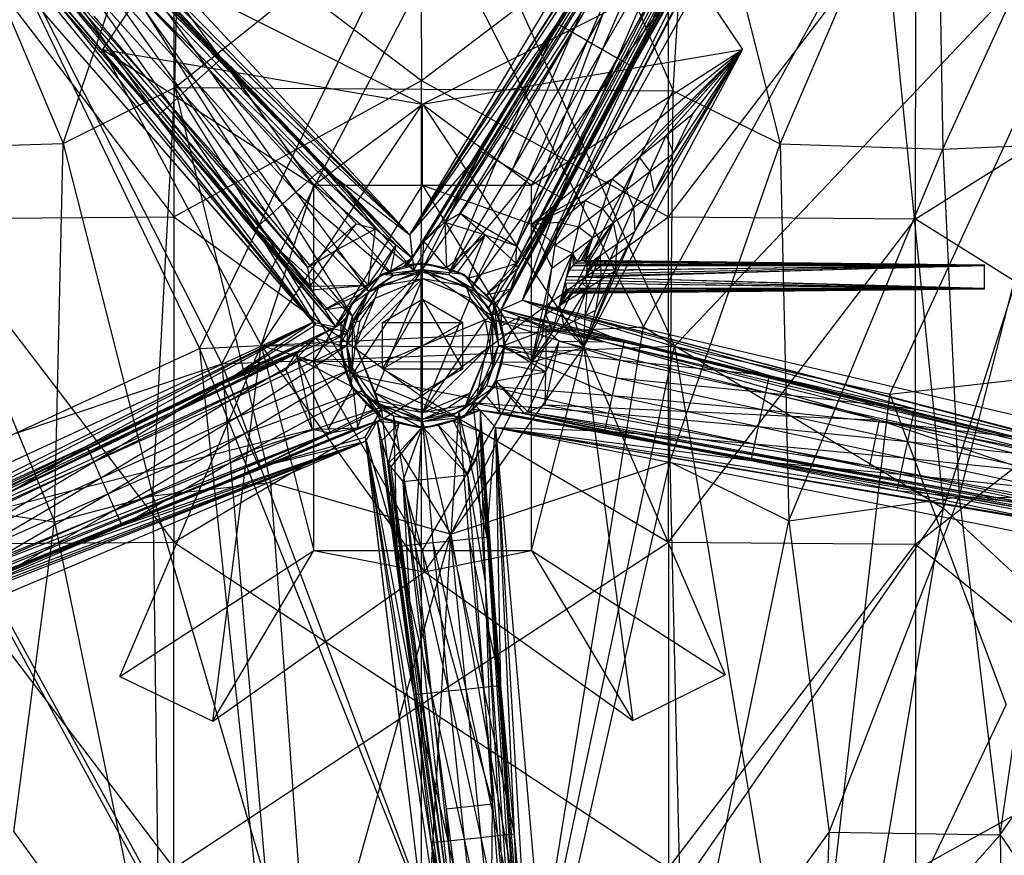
# Model space of a CAD drawing. Header units: inches. Extents: x -13.8 to 13.8, y -14.8 to 12.9.
# Tile 3 of 8: x -4.5 to 7.2, y -6.8 to 3.1. Entities that reach past the tile are written whole.
import ezdxf

# ---------------------------------------------------------------- set-up
doc = ezdxf.new("R2010")
doc.units = ezdxf.units.IN
doc.layers.get('0').update_dxf_attribs({"true_color": 0xc2ced6})

msp = doc.modelspace()

# ---------------------------------------------------------------- linework, layer by layer
at = {"color": 18, "true_color": 0x000000}
for p, q in [((0.122, 0.576), (6.742, 10.943)), ((0.15, 0.303), (6.742, 10.943)), ((0.122, 0.576), (6.275, 10.814)), ((1.216, -0.312), (7.16, 10.701)), ((1.326, -0.066), (7.067, 10.788)), ((1.387, 0.237), (7.067, 10.788)), ((1.403, 0.175), (7.067, 10.788)), ((1.465, -0.203), (7.16, 10.701)), ((1.465, -0.203), (7.28, 10.232)), ((-8.604, 9.294), (-0.611, 1.073)), ((-8.604, 9.294), (-0.285, 0.649)), ((-8.543, 9.336), (-0.611, 1.073)), ((-8.543, 9.336), (0.15, 0.303)), ((-8.492, 9.357), (0.15, 0.303)), ((-8.009, 9.326), (0.122, 0.576)), ((1.216, -0.312), (6.105, 8.849)), ((1.326, -0.066), (6.105, 8.849)), ((2.334, 1.807), (6.105, 8.849)), ((-8.873, 8.55), (-1.032, -0.462)), ((-8.873, 8.55), (-1.003, -0.497)), ((1.387, 0.237), (5.143, 7.361)), ((0.122, 0.576), (3.695, 6.15)), ((0.505, 0.731), (3.694, 5.825)), ((0.541, 0.728), (3.694, 5.825)), ((0.15, 0.303), (3.482, 5.657)), ((0.289, 0.496), (3.541, 5.715)), ((0.289, 0.496), (3.482, 5.657)), ((0.505, 0.731), (3.541, 5.715)), ((1.465, -0.203), (4.521, 5.672)), ((-4.523, 5.294), (0.122, 0.576)), ((-4.171, 4.83), (0.122, 0.576)), ((-4.171, 4.83), (0.15, 0.303)), ((-5.233, 4.657), (-1.003, -0.497)), ((0.122, 0.576), (2.787, 4.623)), ((1.879, 3.097), (2.787, 4.623)), ((2.059, 2.993), (2.787, 4.623)), ((-4.922, 4.552), (-1.601, 0.499)), ((-4.922, 4.552), (-1.095, 0.188)), ((-4.922, 4.552), (-1.065, -0.033)), ((-4.922, 4.552), (-1.049, -0.08)), ((2.059, 2.993), (2.959, 4.524)), ((2.238, 2.889), (2.959, 4.524)), ((2.238, 2.889), (3.132, 4.424)), ((2.418, 2.785), (3.132, 4.424)), ((2.418, 2.785), (3.304, 4.324)), ((2.597, 2.681), (3.304, 4.324)), ((2.597, 2.681), (3.476, 4.224)), ((2.777, 2.577), (3.476, 4.224)), ((-4.778, 4.222), (-1.601, 0.499)), ((-4.778, 4.222), (-1.032, -0.462)), ((-4.778, 4.222), (-0.765, -0.52)), ((0.541, 0.728), (2.785, 4.184)), ((0.721, 0.836), (2.785, 4.184)), ((1.393, 0.447), (2.785, 4.184)), ((1.465, -0.203), (3.649, 4.125)), ((2.777, 2.577), (3.649, 4.125)), ((-3.32, 3.988), (-2.271, 2.542)), ((-3.32, 3.988), (-2.117, 2.681)), ((-3.32, 3.988), (0.122, 0.576)), ((1.387, 0.237), (3.268, 3.904)), ((1.393, 0.447), (3.268, 3.904)), ((-3.468, 3.854), (-2.426, 2.403)), ((-3.468, 3.854), (-2.271, 2.542)), ((-3.616, 3.721), (-2.58, 2.265)), ((-3.616, 3.721), (-2.426, 2.403)), ((-3.535, 2.784), (-2.901, 3.733)), ((-2.901, 3.733), (-1.023, 1.17)), ((-2.901, 3.733), (0.275, 2.134)), ((0.275, 2.134), (3.45, 3.733)), ((1.571, 1.17), (3.45, 3.733)), ((3.45, 3.733), (4.085, 2.784)), ((-3.764, 3.588), (-2.734, 2.126)), ((-3.764, 3.588), (-2.58, 2.265)), ((-3.228, 3.557), (-1.095, 0.188)), ((-3.228, 3.557), (-0.518, 0.707)), ((-3.228, 3.557), (-0.285, 0.649)), ((-3.913, 3.455), (-2.888, 1.987)), ((-3.913, 3.455), (-2.734, 2.126)), ((-4.061, 3.322), (-2.888, 1.987)), ((-4.061, 3.322), (-1.003, -0.497)), ((-3.643, 3.184), (-1.095, 0.188)), ((0.122, 0.576), (1.879, 3.097)), ((0.971, 1.57), (1.879, 3.097)), ((1.158, 1.462), (1.879, 3.097)), ((1.879, 3.097), (2.059, 2.993)), ((1.158, 1.462), (2.059, 2.993)), ((1.345, 1.354), (2.059, 2.993)), ((2.059, 2.993), (2.238, 2.889)), ((1.345, 1.354), (2.238, 2.889)), ((1.531, 1.246), (2.238, 2.889)), ((2.238, 2.889), (2.418, 2.785)), ((-3.535, 2.784), (-1.649, -0.743)), ((-3.535, 2.784), (-1.023, 1.17)), ((-3.535, 2.784), (0.275, 2.134)), ((0.275, 2.134), (4.085, 2.784)), ((1.531, 1.246), (2.418, 2.785)), ((1.571, 0.702), (4.085, 2.784)), ((1.571, 1.17), (4.085, 2.784)), ((1.718, 1.137), (2.418, 2.785)), ((2.196, -0.762), (4.085, 2.784)), ((2.418, 2.785), (2.597, 2.681)), ((2.533, 1.243), (4.085, 2.784)), ((2.801, 0.616), (4.085, 2.784)), ((2.853, 1.502), (4.085, 2.784)), ((3.032, 1.083), (4.085, 2.784)), ((3.174, 1.76), (4.085, 2.784)), ((3.263, 1.551), (4.085, 2.784)), ((3.494, 2.019), (4.085, 2.784)), ((-2.271, 2.542), (-2.117, 2.681)), ((-2.117, 2.681), (-1.075, 1.229)), ((-2.117, 2.681), (-0.914, 1.374)), ((-2.117, 2.681), (0.122, 0.576)), ((1.718, 1.137), (2.597, 2.681)), ((1.905, 1.029), (2.597, 2.681)), ((2.597, 2.681), (2.777, 2.577)), ((-2.426, 2.403), (-2.271, 2.542)), ((-2.271, 2.542), (-1.235, 1.085)), ((-2.271, 2.542), (-1.075, 1.229)), ((1.465, -0.203), (2.777, 2.577)), ((1.905, 1.029), (2.777, 2.577)), ((-2.58, 2.265), (-2.426, 2.403)), ((-2.426, 2.403), (-1.395, 0.941)), ((-2.426, 2.403), (-1.235, 1.085)), ((-2.734, 2.126), (-2.58, 2.265)), ((-2.58, 2.265), (-1.556, 0.797)), ((-2.58, 2.265), (-1.395, 0.941)), ((-2.888, 1.987), (-2.734, 2.126)), ((-2.734, 2.126), (-1.716, 0.652)), ((-2.734, 2.126), (-1.556, 0.797)), ((-1.649, -0.743), (0.275, 2.134)), ((-1.023, 1.17), (0.275, 2.134)), ((0.274, 1.17), (0.275, 2.134)), ((0.275, 2.134), (1.571, 1.17)), ((0.275, 2.134), (2.196, -0.762)), ((3.174, 1.76), (3.494, 2.019)), ((3.263, 1.551), (3.494, 2.019)), ((-2.888, 1.987), (-1.716, 0.652)), ((-2.888, 1.987), (-1.003, -0.497)), ((1.216, -0.312), (2.334, 1.807)), ((1.326, -0.066), (2.334, 1.807)), ((2.853, 1.502), (3.174, 1.76)), ((2.981, 1.331), (3.174, 1.76)), ((3.174, 1.76), (3.263, 1.551)), ((0.122, 0.576), (0.971, 1.57)), ((0.17, 0.157), (0.971, 1.57)), ((0.275, 0.163), (0.971, 1.57)), ((0.971, 1.57), (1.158, 1.462)), ((2.981, 1.331), (3.263, 1.551)), ((3.032, 1.083), (3.263, 1.551)), ((0.275, 0.163), (1.158, 1.462)), ((0.587, 0.106), (1.158, 1.462)), ((1.158, 1.462), (1.345, 1.354)), ((2.533, 1.243), (2.853, 1.502)), ((2.699, 1.112), (2.853, 1.502)), ((2.853, 1.502), (2.981, 1.331)), ((-1.075, 1.229), (-0.914, 1.374)), ((-0.914, 1.374), (0.122, 0.576)), ((-0.914, 1.374), (0.17, 0.157)), ((0.587, 0.106), (1.345, 1.354)), ((1.345, 1.354), (1.531, 1.246)), ((2.699, 1.112), (2.981, 1.331)), ((2.788, 0.902), (2.981, 1.331)), ((2.981, 1.331), (3.032, 1.083)), ((-1.235, 1.085), (-1.075, 1.229)), ((-1.075, 1.229), (-0.071, 0.094)), ((-1.075, 1.229), (0.17, 0.157)), ((0.587, 0.106), (1.531, 1.246)), ((0.861, -0.054), (1.531, 1.246)), ((1.531, 1.246), (1.718, 1.137)), ((1.571, 0.702), (2.533, 1.243)), ((2.212, 0.985), (2.533, 1.243)), ((2.417, 0.892), (2.533, 1.243)), ((2.533, 1.243), (2.699, 1.112)), ((-1.649, -0.743), (-1.023, 1.17)), ((-1.395, 0.941), (-1.235, 1.085)), ((-1.235, 1.085), (-0.365, -0.103)), ((-1.235, 1.085), (-0.071, 0.094)), ((-1.023, -0.93), (-1.023, 1.17)), ((-1.023, -0.93), (0.274, 1.17)), ((-1.023, 1.17), (0.274, 1.17)), ((-0.611, 1.073), (-0.285, 0.649)), ((-0.611, 1.073), (-0.041, 0.453)), ((-0.611, 1.073), (0.15, 0.303)), ((0.274, 1.17), (1.571, -0.941)), ((0.274, 1.17), (1.571, 0.702)), ((0.274, 1.17), (1.571, 1.17)), ((0.861, -0.054), (1.718, 1.137)), ((1.063, -0.299), (1.718, 1.137)), ((1.571, 0.702), (1.571, 1.17)), ((1.718, 1.137), (1.905, 1.029)), ((2.417, 0.892), (2.699, 1.112)), ((2.545, 0.721), (2.699, 1.112)), ((2.699, 1.112), (2.788, 0.902)), ((2.788, 0.902), (3.032, 1.083)), ((2.801, 0.616), (3.032, 1.083)), ((-1.556, 0.797), (-1.395, 0.941)), ((-1.395, 0.941), (-0.561, -0.397)), ((-1.395, 0.941), (-0.365, -0.103)), ((1.063, -0.299), (1.905, 1.029)), ((1.097, -0.365), (1.905, 1.029)), ((1.465, -0.203), (1.905, 1.029)), ((1.571, 0.702), (2.212, 0.985)), ((1.892, 0.726), (2.212, 0.985)), ((2.135, 0.672), (2.212, 0.985)), ((2.212, 0.985), (2.417, 0.892)), ((0.541, 0.728), (0.721, 0.836)), ((0.721, 0.836), (1.018, 0.575)), ((0.721, 0.836), (1.393, 0.447)), ((2.135, 0.672), (2.417, 0.892)), ((2.302, 0.541), (2.417, 0.892)), ((2.417, 0.892), (2.545, 0.721)), ((2.545, 0.721), (2.788, 0.902)), ((2.596, 0.473), (2.788, 0.902)), ((2.788, 0.902), (2.801, 0.616)), ((-1.716, 0.652), (-1.556, 0.797)), ((-1.556, 0.797), (-0.561, -0.397)), ((-1.095, 0.188), (-0.518, 0.707)), ((-0.757, 0.393), (-0.518, 0.707)), ((-0.518, 0.707), (-0.285, 0.649)), ((0.289, 0.496), (0.505, 0.731)), ((0.289, 0.496), (0.541, 0.728)), ((0.505, 0.731), (0.541, 0.728)), ((0.541, 0.728), (0.56, 0.184)), ((0.541, 0.728), (1.018, 0.575)), ((1.571, 0.702), (1.892, 0.726)), ((1.853, 0.452), (1.892, 0.726)), ((1.892, 0.726), (2.135, 0.672)), ((2.21, 0.264), (2.545, 0.721)), ((2.236, 0.22), (2.545, 0.721)), ((2.302, 0.541), (2.545, 0.721)), ((2.391, 0.331), (2.545, 0.721)), ((2.545, 0.721), (2.596, 0.473)), ((-1.716, 0.652), (-1.003, -0.497)), ((-1.716, 0.652), (-0.616, -0.579)), ((-1.716, 0.652), (-0.561, -0.397)), ((-0.757, 0.393), (-0.285, 0.649)), ((-0.373, -0.022), (-0.285, 0.649)), ((-0.285, 0.649), (-0.041, 0.453)), ((1.571, -0.941), (1.571, 0.702)), ((1.571, 0.702), (1.815, 0.179)), ((1.571, 0.702), (1.853, 0.452)), ((1.853, 0.452), (2.135, 0.672)), ((2.058, 0.36), (2.135, 0.672)), ((2.135, 0.672), (2.302, 0.541)), ((2.196, -0.762), (2.801, 0.616)), ((2.569, 0.148), (2.801, 0.616)), ((2.596, 0.473), (2.801, 0.616)), ((-1.601, 0.499), (-1.049, -0.08)), ((-1.601, 0.499), (-0.893, -0.313)), ((-1.601, 0.499), (-0.765, -0.52)), ((0.101, 0.224), (0.289, 0.496)), ((0.122, 0.576), (0.15, 0.303)), ((0.122, 0.576), (0.17, 0.157)), ((0.15, 0.303), (0.289, 0.496)), ((0.275, 0.227), (0.289, 0.496)), ((0.289, 0.496), (0.56, 0.184)), ((0.56, 0.184), (1.018, 0.575)), ((0.694, 0.131), (1.018, 0.575)), ((0.82, 0.059), (1.018, 0.575)), ((1.018, 0.575), (1.387, 0.237)), ((1.018, 0.575), (1.393, 0.447)), ((2.058, 0.36), (2.302, 0.541)), ((2.117, 0.255), (2.302, 0.541)), ((2.167, 0.274), (2.302, 0.541)), ((2.19, 0.273), (2.302, 0.541)), ((2.21, 0.264), (2.302, 0.541)), ((2.391, 0.331), (2.596, 0.473)), ((2.403, 0.045), (2.596, 0.473)), ((2.569, 0.148), (2.596, 0.473)), ((-1.095, 0.188), (-0.757, 0.393)), ((-1.065, -0.033), (-0.757, 0.393)), ((-0.757, 0.393), (-0.373, -0.022)), ((-0.373, -0.022), (-0.041, 0.453)), ((-0.247, 0.074), (-0.041, 0.453)), ((-0.106, 0.149), (-0.041, 0.453)), ((-0.041, 0.453), (0.15, 0.303)), ((1.387, 0.237), (1.393, 0.447)), ((1.738, -0.369), (2.058, 0.36)), ((1.815, 0.179), (1.853, 0.452)), ((1.815, 0.179), (2.058, 0.36)), ((1.853, 0.452), (2.058, 0.36)), ((1.904, -0.265), (2.058, 0.36)), ((1.992, 0.082), (2.058, 0.36)), ((2.024, 0.155), (2.058, 0.36)), ((2.058, 0.36), (2.066, 0.213)), ((2.058, 0.36), (2.091, 0.237)), ((2.058, 0.36), (2.117, 0.255)), ((-0.217, 0.11), (0.275, 0.242)), ((-0.106, 0.149), (0.15, 0.303)), ((0.045, 0.199), (0.15, 0.303)), ((0.045, 0.199), (0.275, 0.242)), ((0.101, 0.224), (0.15, 0.303)), ((0.101, 0.224), (0.275, 0.242)), ((0.275, 0.164), (0.275, 0.242)), ((0.275, 0.227), (0.275, 0.242)), ((0.275, 0.242), (0.275, 0.242)), ((0.275, 0.242), (0.56, 0.184)), ((0.275, 0.242), (0.767, 0.11)), ((0.82, 0.059), (1.387, 0.237)), ((1.031, -0.137), (1.387, 0.237)), ((1.387, 0.237), (1.403, 0.175)), ((2.066, 0.213), (2.091, 0.237)), ((2.091, 0.237), (2.117, 0.255)), ((2.091, 0.237), (6.968, 0.213)), ((2.117, 0.255), (2.167, 0.274)), ((2.117, 0.255), (6.968, 0.213)), ((2.167, 0.274), (2.19, 0.273)), ((2.167, 0.274), (6.968, 0.213)), ((2.167, 0.274), (6.968, 0.22)), ((2.19, 0.273), (2.21, 0.264)), ((2.19, 0.273), (6.968, 0.22)), ((2.21, 0.264), (2.236, 0.22)), ((2.21, 0.264), (6.968, 0.22)), ((2.211, 0.072), (2.391, 0.331)), ((2.225, 0.112), (2.391, 0.331)), ((2.235, 0.151), (2.391, 0.331)), ((2.236, 0.22), (2.391, 0.331)), ((2.237, -0.059), (2.391, 0.331)), ((2.391, 0.331), (2.403, 0.045)), ((-1.095, 0.188), (-1.065, -0.033)), ((-0.631, -0.742), (0.275, 0.164)), ((-0.562, -1.089), (0.275, 0.164)), ((-0.366, -0.102), (0.275, 0.164)), ((-0.247, 0.074), (-0.106, 0.149)), ((-0.242, -0.032), (0.275, 0.136)), ((-0.217, 0.11), (0.045, 0.199)), ((-0.217, 0.11), (0.275, 0.164)), ((-0.217, 0.11), (-0.106, 0.149)), ((-0.106, 0.149), (0.045, 0.199)), ((-0.072, 0.095), (0.275, 0.164)), ((-0.071, 0.094), (0.17, 0.157)), ((-0.071, 0.094), (0.275, 0.136)), ((0.045, 0.199), (0.101, 0.224)), ((0.101, 0.224), (0.275, 0.227)), ((0.17, 0.157), (0.275, 0.163)), ((0.17, 0.157), (0.275, 0.136)), ((0.275, 0.227), (0.56, 0.184)), ((0.275, 0.164), (0.767, 0.11)), ((0.275, 0.164), (0.915, -0.102)), ((0.275, 0.164), (1.111, -0.395)), ((0.275, 0.136), (0.275, 0.163)), ((0.275, 0.163), (0.587, 0.106)), ((0.275, 0.057), (0.275, 0.136)), ((0.275, 0.136), (0.587, 0.106)), ((0.275, 0.136), (0.791, -0.032)), ((0.56, 0.184), (0.694, 0.131)), ((0.56, 0.184), (0.767, 0.11)), ((0.694, 0.131), (0.767, 0.11)), ((0.694, 0.131), (0.82, 0.059)), ((1.031, -0.137), (1.403, 0.175)), ((1.326, -0.066), (1.403, 0.175)), ((1.571, -0.941), (1.815, 0.179)), ((1.738, -0.369), (1.815, 0.179)), ((1.992, 0.082), (6.968, 0.213)), ((1.992, 0.082), (2.024, 0.155)), ((2.024, 0.155), (2.066, 0.213)), ((2.024, 0.155), (6.968, 0.213)), ((2.066, 0.213), (6.968, 0.213)), ((2.196, -0.762), (2.569, 0.148)), ((2.211, 0.072), (6.968, 0.22)), ((2.225, 0.112), (6.968, 0.22)), ((2.225, 0.112), (2.235, 0.151)), ((2.235, 0.151), (2.236, 0.22)), ((2.235, 0.151), (6.968, 0.22)), ((2.236, 0.22), (6.968, 0.22)), ((2.338, -0.32), (2.569, 0.148)), ((2.403, 0.045), (2.569, 0.148)), ((6.968, -0.058), (6.968, 0.22)), ((6.968, 0.213), (6.968, 0.22)), ((6.968, -0.065), (6.968, 0.213)), ((6.968, -0.058), (6.968, 0.213)), ((-0.578, -0.25), (-0.217, 0.11)), ((-0.525, -0.742), (0.275, 0.057)), ((-0.373, -0.022), (-0.217, 0.11)), ((-0.373, -0.022), (-0.247, 0.074)), ((-0.366, -0.102), (-0.217, 0.11)), ((-0.366, -0.102), (-0.072, 0.095)), ((-0.365, -0.103), (-0.071, 0.094)), ((-0.291, -1.307), (0.275, 0.057)), ((-0.291, -0.177), (0.275, 0.057)), ((-0.247, 0.074), (-0.217, 0.11)), ((-0.242, -0.032), (-0.071, 0.094)), ((-0.242, -0.032), (0.275, 0.057)), ((-0.217, 0.11), (-0.217, 0.11)), ((-0.217, 0.11), (-0.072, 0.095)), ((0.275, -1.541), (0.275, 0.057)), ((0.275, 0.057), (0.791, -0.032)), ((0.275, 0.057), (0.84, -0.177)), ((0.587, 0.106), (0.791, -0.032)), ((0.587, 0.106), (0.861, -0.054)), ((0.767, 0.11), (0.767, 0.11)), ((0.767, 0.11), (0.82, 0.059)), ((0.767, 0.11), (0.915, -0.102)), ((0.767, 0.11), (1.031, -0.137)), ((0.767, 0.11), (1.127, -0.25)), ((0.82, 0.059), (1.031, -0.137)), ((1.904, -0.265), (1.992, 0.082)), ((1.904, -0.265), (1.982, 0.042)), ((1.904, -0.265), (1.978, 0.003)), ((1.978, 0.003), (1.982, 0.042)), ((1.978, 0.003), (1.984, -0.065)), ((1.978, 0.003), (6.968, -0.065)), ((1.982, 0.042), (1.992, 0.082)), ((1.982, 0.042), (6.968, -0.065)), ((1.992, 0.082), (6.968, -0.065)), ((2.133, -0.058), (2.175, 0)), ((2.175, 0), (2.211, 0.072)), ((2.175, 0), (2.237, -0.059)), ((2.175, 0), (6.968, -0.058)), ((2.21, -0.384), (2.403, 0.045)), ((2.211, 0.072), (2.225, 0.112)), ((2.211, 0.072), (2.237, -0.059)), ((2.211, 0.072), (6.968, -0.058)), ((2.237, -0.059), (2.403, 0.045)), ((2.338, -0.32), (2.403, 0.045)), ((-1.065, -0.033), (-0.373, -0.022)), ((-1.065, -0.033), (-1.049, -0.08)), ((-1.049, -0.08), (-0.373, -0.022)), ((-1.049, -0.08), (-0.893, -0.313)), ((-0.893, -0.313), (-0.373, -0.022)), ((-0.71, -0.742), (-0.366, -0.102)), ((-0.631, -0.742), (-0.366, -0.102)), ((-0.578, -0.25), (-0.373, -0.022)), ((-0.578, -0.25), (-0.366, -0.102)), ((-0.561, -0.471), (-0.242, -0.032)), ((-0.561, -0.397), (-0.365, -0.103)), ((-0.561, -0.471), (-0.365, -0.103)), ((-0.482, -0.137), (-0.373, -0.022)), ((-0.365, -0.103), (-0.242, -0.032)), ((-0.291, -0.177), (-0.242, -0.032)), ((0.791, -0.032), (0.84, -0.177)), ((0.791, -0.032), (0.861, -0.054)), ((0.791, -0.032), (1.063, -0.299)), ((0.791, -0.032), (1.11, -0.471)), ((0.861, -0.054), (1.063, -0.299)), ((0.915, -0.102), (1.111, -0.395)), ((0.915, -0.102), (1.127, -0.25)), ((1.031, -0.137), (1.326, -0.066)), ((1.113, -0.256), (1.326, -0.066)), ((1.176, -0.387), (1.326, -0.066)), ((1.216, -0.312), (1.326, -0.066)), ((1.904, -0.265), (2.237, -0.059)), ((1.904, -0.265), (1.984, -0.065)), ((1.904, -0.265), (1.995, -0.091)), ((1.904, -0.265), (2.088, -0.101)), ((1.904, -0.265), (2.009, -0.108)), ((1.955, -0.513), (2.237, -0.059)), ((1.984, -0.065), (1.995, -0.091)), ((1.984, -0.065), (6.968, -0.065)), ((1.995, -0.091), (6.968, -0.065)), ((1.995, -0.091), (2.009, -0.108)), ((2.009, -0.108), (6.968, -0.065)), ((2.009, -0.108), (2.045, -0.119)), ((2.045, -0.119), (6.968, -0.058)), ((2.045, -0.119), (6.968, -0.065)), ((2.045, -0.119), (2.088, -0.101)), ((2.082, -0.449), (2.237, -0.059)), ((2.088, -0.101), (2.133, -0.058)), ((2.088, -0.101), (6.968, -0.058)), ((2.088, -0.101), (2.237, -0.059)), ((2.133, -0.058), (2.237, -0.059)), ((2.133, -0.058), (6.968, -0.058)), ((2.21, -0.384), (2.237, -0.059)), ((6.968, -0.065), (6.968, -0.058)), ((-0.893, -0.313), (-0.482, -0.137)), ((-0.578, -0.25), (-0.482, -0.137)), ((-0.571, -0.269), (-0.482, -0.137)), ((-0.561, -0.471), (-0.291, -0.177)), ((-0.525, -0.742), (-0.291, -0.177)), ((-0.469, -0.448), (-0.291, -0.177)), ((-0.203, -1.018), (0.275, -0.191)), ((-0.203, -0.466), (0.275, -0.191)), ((0.275, -1.541), (0.84, -0.177)), ((0.275, -1.293), (0.275, -0.191)), ((0.275, -0.191), (0.275, -0.191)), ((0.275, -0.191), (0.752, -1.018)), ((0.275, -0.191), (0.752, -0.466)), ((0.84, -0.177), (1.018, -0.448)), ((0.84, -0.177), (1.11, -0.471)), ((1.031, -0.137), (1.113, -0.256)), ((1.031, -0.137), (1.127, -0.25)), ((1.097, -0.365), (1.465, -0.203)), ((1.216, -0.312), (1.465, -0.203)), ((1.465, -0.203), (2.674, -0.704)), ((1.465, -0.203), (4.405, -1.101)), ((1.465, -0.203), (6.137, -1.497)), ((1.465, -0.203), (7.869, -1.893)), ((1.465, -0.203), (13.099, -2.919)), ((1.465, -0.203), (13.365, -3.323)), ((1.904, -0.265), (2.045, -0.119)), ((-0.893, -0.313), (-0.571, -0.269)), ((-0.893, -0.313), (-0.765, -0.52)), ((-0.765, -0.52), (-0.571, -0.269)), ((-0.71, -0.742), (-0.578, -0.25)), ((-0.666, -0.511), (-0.578, -0.25)), ((-0.637, -0.414), (-0.578, -0.25)), ((-0.637, -0.414), (-0.571, -0.269)), ((-0.578, -0.25), (-0.578, -0.25)), ((-0.578, -0.25), (-0.571, -0.269)), ((1.063, -0.299), (1.097, -0.365)), ((1.063, -0.299), (1.11, -0.471)), ((1.111, -0.395), (1.127, -0.25)), ((1.113, -0.256), (1.127, -0.25)), ((1.113, -0.256), (1.176, -0.387)), ((1.127, -0.25), (1.127, -0.25)), ((1.127, -0.25), (1.176, -0.387)), ((1.127, -0.25), (1.18, -0.742)), ((1.127, -0.25), (1.215, -0.509)), ((1.127, -0.25), (1.259, -0.742)), ((1.176, -0.387), (1.216, -0.312)), ((1.215, -0.509), (1.216, -0.312)), ((1.216, -0.312), (1.438, -0.402)), ((1.216, -0.312), (1.847, -0.486)), ((1.216, -0.312), (7.334, -1.842)), ((1.216, -0.312), (13.365, -3.323)), ((1.738, -0.369), (1.904, -0.265)), ((1.827, -0.578), (1.904, -0.265)), ((1.904, -0.265), (1.955, -0.513)), ((2.196, -0.762), (2.338, -0.32)), ((2.21, -0.384), (2.338, -0.32)), ((-11.869, -5.487), (-1.032, -0.462)), ((-6.957, -3.419), (-1.032, -0.462)), ((-6.364, -3.208), (-1.032, -0.462)), ((-5.342, -2.68), (-1.032, -0.462)), ((-3.727, -1.94), (-1.032, -0.462)), ((-2.112, -1.2), (-1.032, -0.462)), ((-1.032, -0.462), (-1.003, -0.497)), ((-1.032, -0.462), (-0.765, -0.52)), ((-0.765, -0.52), (-0.637, -0.414)), ((-0.698, -0.488), (-0.637, -0.414)), ((-0.666, -0.511), (-0.637, -0.414)), ((-0.616, -0.579), (-0.561, -0.397)), ((-0.562, -1.089), (1.111, -0.395)), ((-0.561, -0.397), (-0.561, -0.471)), ((-0.561, -0.471), (-0.469, -0.448)), ((-0.525, -0.742), (-0.469, -0.448)), ((-0.203, -1.018), (-0.203, -0.466)), ((-0.203, -1.018), (0.752, -0.466)), ((-0.203, -0.466), (-0.203, -0.466)), ((-0.203, -0.466), (0.752, -0.466)), ((0.275, -1.541), (1.018, -0.448)), ((0.752, -1.018), (0.752, -0.466)), ((0.752, -0.466), (0.752, -0.466)), ((0.915, -1.382), (1.111, -0.395)), ((1.018, -0.448), (1.074, -0.742)), ((1.018, -0.448), (1.11, -0.471)), ((1.097, -0.365), (1.11, -0.471)), ((1.097, -0.365), (1.126, -0.435)), ((1.097, -0.365), (2.674, -0.704)), ((1.11, -0.471), (1.126, -0.435)), ((1.111, -0.395), (1.18, -0.742)), ((1.126, -0.435), (1.179, -0.742)), ((1.126, -0.435), (2.628, -0.915)), ((1.126, -0.435), (2.674, -0.704)), ((1.176, -0.387), (1.215, -0.509)), ((1.215, -0.509), (1.438, -0.402)), ((1.243, -0.742), (1.438, -0.402)), ((1.438, -0.402), (1.733, -0.518)), ((1.438, -0.402), (1.741, -0.553)), ((1.438, -0.402), (1.847, -0.486)), ((1.571, -0.941), (1.738, -0.369)), ((1.699, -0.642), (1.738, -0.369)), ((1.738, -0.369), (1.827, -0.578)), ((1.955, -0.513), (2.082, -0.449)), ((2.082, -0.449), (2.21, -0.384)), ((2.082, -0.449), (2.196, -0.762)), ((2.196, -0.762), (2.21, -0.384)), ((-6.522, -3.325), (-0.765, -0.52)), ((-6.364, -3.208), (-0.765, -0.52)), ((-2.112, -1.2), (-1.003, -0.497)), ((-2.112, -1.2), (-0.616, -0.579)), ((-2.024, -1.398), (-0.616, -0.579)), ((-1.003, -0.497), (-0.616, -0.579)), ((-1, -0.655), (-0.698, -0.488)), ((-1, -0.655), (-0.765, -0.52)), ((-0.765, -0.52), (-0.698, -0.488)), ((-0.71, -0.742), (-0.666, -0.511)), ((-0.698, -0.488), (-0.694, -0.742)), ((-0.698, -0.488), (-0.666, -0.511)), ((-0.694, -0.742), (-0.666, -0.511)), ((-0.63, -0.742), (-0.561, -0.471)), ((-0.63, -0.742), (-0.616, -0.579)), ((-0.616, -0.579), (-0.561, -0.471)), ((-0.561, -1.013), (-0.561, -0.471)), ((-0.561, -0.471), (-0.525, -0.742)), ((1.074, -0.742), (1.11, -0.471)), ((1.11, -1.013), (1.11, -0.471)), ((1.11, -0.471), (1.179, -0.742)), ((1.215, -0.509), (1.243, -0.742)), ((1.215, -0.509), (1.259, -0.742)), ((1.243, -0.742), (1.741, -0.553)), ((1.571, -0.941), (1.955, -0.513)), ((1.571, -0.941), (1.827, -0.578)), ((1.699, -0.642), (1.827, -0.578)), ((1.733, -0.518), (1.847, -0.486)), ((1.733, -0.518), (1.741, -0.553)), ((1.733, -0.518), (2.448, -0.698)), ((1.741, -0.553), (1.743, -1.054)), ((1.741, -0.553), (1.899, -0.692)), ((1.741, -0.553), (2.448, -0.698)), ((1.827, -0.578), (1.955, -0.513)), ((1.847, -0.486), (2.448, -0.698)), ((1.847, -0.486), (7.334, -1.842)), ((1.847, -0.486), (7.407, -1.88)), ((1.955, -0.513), (2.196, -0.762)), ((-6.522, -3.325), (-1, -0.655)), ((-1.969, -1.123), (-1, -0.655)), ((-1.22, -0.89), (-1, -0.655)), ((-1.204, -0.804), (-1, -0.655)), ((-1, -0.655), (-0.694, -0.742)), ((-1, -0.655), (-0.659, -0.999)), ((1.571, -0.941), (1.699, -0.642)), ((1.735, -1.45), (1.899, -0.692)), ((1.743, -1.054), (1.899, -0.692)), ((1.899, -0.692), (2.448, -0.698)), ((1.899, -0.692), (5.718, -1.63)), ((2.448, -0.698), (5.718, -1.63)), ((2.448, -0.698), (7.407, -1.88)), ((2.448, -0.698), (7.558, -1.991)), ((-3.33, -4.686), (-1.649, -0.743)), ((-2.714, -1.536), (-1.204, -0.804)), ((-2.223, -5.219), (-1.649, -0.743)), ((-2.024, -1.398), (-0.63, -0.742)), ((-1.969, -1.123), (-1.204, -0.804)), ((-1.937, -1.595), (-0.63, -0.742)), ((-1.649, -0.743), (-1.023, -3.183)), ((-1.649, -0.743), (-1.023, -0.93)), ((-1.649, -0.743), (0.296, -3.438)), ((-1.649, -0.743), (2.196, -0.762)), ((-1.237, -0.84), (-1.204, -0.804)), ((-1.22, -0.89), (-1.204, -0.804)), ((-0.71, -0.742), (-0.71, -0.742)), ((-0.71, -0.742), (-0.694, -0.742)), ((-0.71, -0.742), (-0.659, -0.999)), ((-0.71, -0.742), (-0.631, -0.742)), ((-0.71, -0.742), (-0.578, -1.234)), ((-0.694, -0.742), (-0.659, -0.999)), ((-0.631, -0.742), (-0.578, -1.234)), ((-0.631, -0.742), (-0.562, -1.089)), ((-0.63, -0.742), (-0.584, -1.026)), ((-0.63, -0.742), (-0.561, -1.013)), ((-0.561, -1.013), (-0.525, -0.742)), ((-0.525, -0.742), (-0.291, -1.307)), ((-0.525, -0.742), (-0.242, -1.452)), ((0.275, -1.541), (1.074, -0.742)), ((0.296, -3.438), (2.196, -0.762)), ((0.791, -1.452), (1.074, -0.742)), ((0.84, -1.307), (1.074, -0.742)), ((0.915, -1.382), (1.18, -0.742)), ((0.915, -1.382), (1.259, -0.742)), ((1.041, -1.222), (1.179, -0.742)), ((1.074, -0.742), (1.11, -1.013)), ((1.11, -1.013), (1.179, -0.742)), ((1.127, -1.234), (1.259, -0.742)), ((1.179, -0.742), (2.537, -1.337)), ((1.179, -0.742), (2.583, -1.126)), ((1.179, -0.742), (2.628, -0.915)), ((1.18, -0.742), (1.259, -0.742)), ((1.219, -0.958), (1.243, -0.742)), ((1.219, -0.958), (1.259, -0.742)), ((1.243, -0.742), (1.259, -0.742)), ((1.243, -0.742), (1.743, -1.054)), ((1.259, -0.742), (1.259, -0.742)), ((1.571, -3.183), (2.196, -0.762)), ((1.571, -0.941), (2.196, -0.762)), ((2.196, -0.762), (2.78, -5.211)), ((2.196, -0.762), (3.88, -4.665)), ((2.628, -0.915), (2.674, -0.704)), ((2.674, -0.704), (4.405, -1.101)), ((-6.631, -3.451), (-1.237, -0.84)), ((-2.714, -1.536), (-1.237, -0.84)), ((-1.356, -1.031), (-1.237, -0.84)), ((-1.356, -1.031), (-1.22, -0.89)), ((-1.237, -0.84), (-1.22, -0.89)), ((-1.22, -0.89), (-1.041, -1.739)), ((-1.22, -0.89), (-0.846, -1.736)), ((-1.22, -0.89), (-0.659, -0.999)), ((-1.22, -0.89), (-0.557, -1.238)), ((-1.023, -3.183), (-1.023, -0.93)), ((-1.023, -0.93), (0.274, -3.183)), ((-1.023, -0.93), (1.571, -0.941)), ((2.583, -1.126), (2.628, -0.915)), ((2.628, -0.915), (4.362, -1.303)), ((2.628, -0.915), (4.405, -1.101)), ((-6.631, -3.451), (-1.356, -1.031)), ((-4.904, -2.725), (-1.356, -1.031)), ((-1.937, -1.595), (-0.584, -1.026)), ((-1.849, -1.792), (-0.584, -1.026)), ((-1.356, -1.031), (-1.041, -1.739)), ((-0.659, -0.999), (-0.578, -1.234)), ((-0.659, -0.999), (-0.557, -1.238)), ((-0.584, -1.026), (-0.561, -1.013)), ((-0.584, -1.026), (-0.451, -1.282)), ((-0.561, -1.013), (-0.451, -1.282)), ((-0.561, -1.013), (-0.242, -1.452)), ((-0.203, -1.018), (-0.203, -1.018)), ((-0.203, -1.018), (0.275, -1.293)), ((-0.203, -1.018), (0.752, -1.018)), ((0.274, -3.183), (1.571, -0.941)), ((0.275, -1.293), (0.752, -1.018)), ((0.752, -1.018), (0.752, -1.018)), ((0.791, -1.452), (1.11, -1.013)), ((1.041, -1.222), (1.11, -1.013)), ((1.127, -1.234), (1.219, -0.958)), ((1.147, -1.163), (1.219, -0.958)), ((1.147, -1.163), (1.743, -1.054)), ((1.219, -0.958), (1.743, -1.054)), ((1.527, -1.534), (1.743, -1.054)), ((1.571, -3.183), (1.571, -0.941)), ((1.735, -1.45), (1.743, -1.054)), ((-6.522, -3.325), (-1.969, -1.123)), ((-2.714, -1.536), (-1.969, -1.123)), ((-0.578, -1.234), (-0.562, -1.089)), ((-0.562, -1.089), (-0.366, -1.382)), ((-0.562, -1.089), (0.621, -1.579)), ((-0.562, -1.089), (0.915, -1.382)), ((1.032, -1.346), (1.147, -1.163)), ((1.127, -1.234), (1.147, -1.163)), ((1.147, -1.163), (1.195, -1.541)), ((1.147, -1.163), (1.478, -1.543)), ((1.147, -1.163), (1.527, -1.534)), ((2.537, -1.337), (2.583, -1.126)), ((2.583, -1.126), (4.318, -1.506)), ((2.583, -1.126), (4.362, -1.303)), ((4.362, -1.303), (4.405, -1.101)), ((4.405, -1.101), (6.137, -1.497)), ((-3.727, -1.94), (-2.112, -1.2)), ((-3.643, -2.13), (-2.112, -1.2)), ((-2.112, -1.2), (-2.024, -1.398)), ((-1.849, -1.792), (-0.451, -1.282)), ((-1.762, -1.989), (-0.451, -1.282)), ((-0.846, -1.736), (-0.557, -1.238)), ((-0.578, -1.234), (-0.578, -1.234)), ((-0.578, -1.234), (-0.557, -1.238)), ((-0.578, -1.234), (-0.395, -1.442)), ((-0.578, -1.234), (-0.366, -1.382)), ((-0.578, -1.234), (-0.217, -1.594)), ((-0.557, -1.238), (-0.503, -1.722)), ((-0.557, -1.238), (-0.395, -1.442)), ((-0.451, -1.282), (-0.245, -1.483)), ((-0.451, -1.282), (-0.242, -1.452)), ((0.767, -1.594), (1.127, -1.234)), ((0.791, -1.452), (1.041, -1.222)), ((0.874, -1.42), (1.041, -1.222)), ((0.915, -1.382), (1.127, -1.234)), ((1.032, -1.346), (1.127, -1.234)), ((1.041, -1.222), (2.491, -1.548)), ((1.041, -1.222), (2.537, -1.337)), ((1.127, -1.234), (1.127, -1.234)), ((-3.643, -2.13), (-2.024, -1.398)), ((-3.559, -2.319), (-2.024, -1.398)), ((-2.024, -1.398), (-1.937, -1.595)), ((-0.366, -1.382), (-0.217, -1.594)), ((-0.366, -1.382), (0.275, -1.726)), ((-0.366, -1.382), (0.275, -1.648)), ((-0.366, -1.382), (0.621, -1.579)), ((-0.291, -1.307), (-0.242, -1.452)), ((-0.291, -1.307), (-0.02, -1.485)), ((-0.291, -1.307), (0.275, -1.541)), ((0.275, -1.293), (0.275, -1.293)), ((0.275, -1.541), (0.84, -1.307)), ((0.569, -1.485), (0.84, -1.307)), ((0.621, -1.579), (0.915, -1.382)), ((0.767, -1.594), (1.032, -1.346)), ((0.767, -1.594), (0.915, -1.382)), ((0.791, -1.452), (0.84, -1.307)), ((0.878, -1.5), (1.032, -1.346)), ((1.032, -1.346), (1.195, -1.541)), ((2.491, -1.548), (2.537, -1.337)), ((2.537, -1.337), (4.274, -1.709)), ((2.537, -1.337), (4.318, -1.506)), ((4.318, -1.506), (4.362, -1.303)), ((4.362, -1.303), (6.095, -1.691)), ((4.362, -1.303), (6.137, -1.497)), ((-1.762, -1.989), (-0.245, -1.483)), ((-1.674, -2.187), (-0.245, -1.483)), ((-1.674, -2.187), (-0.215, -1.503)), ((-0.503, -1.722), (-0.395, -1.442)), ((-0.408, -1.836), (-0.215, -1.503)), ((-0.395, -1.442), (-0.217, -1.594)), ((-0.395, -1.442), (-0.197, -1.616)), ((-0.245, -1.483), (-0.242, -1.452)), ((-0.245, -1.483), (-0.215, -1.503)), ((-0.242, -1.452), (-0.215, -1.503)), ((-0.242, -1.452), (-0.071, -1.578)), ((-0.242, -1.452), (-0.02, -1.485)), ((-0.242, -1.452), (0.275, -1.62)), ((-0.215, -1.503), (-0.071, -1.578)), ((-0.215, -1.503), (-0.034, -3.136)), ((-0.02, -1.485), (0.275, -1.62)), ((-0.02, -1.485), (0.275, -1.541)), ((0.275, -1.62), (0.791, -1.452)), ((0.275, -1.62), (0.569, -1.485)), ((0.275, -1.541), (0.569, -1.485)), ((0.569, -1.485), (0.791, -1.452)), ((0.641, -1.639), (0.958, -1.514)), ((0.705, -1.537), (0.874, -1.42)), ((0.705, -1.537), (0.791, -1.452)), ((0.767, -1.594), (0.878, -1.5)), ((0.791, -1.452), (0.874, -1.42)), ((0.806, -1.552), (0.878, -1.5)), ((0.806, -1.552), (0.958, -1.514)), ((0.874, -1.42), (1.039, -3.024)), ((0.874, -1.42), (1.141, -1.718)), ((0.874, -1.42), (2.446, -1.759)), ((0.874, -1.42), (2.491, -1.548)), ((0.878, -1.5), (0.958, -1.514)), ((0.878, -1.5), (1.195, -1.541)), ((0.958, -1.514), (0.959, -1.766)), ((0.958, -1.514), (1.019, -2.586)), ((0.958, -1.514), (1.141, -1.718)), ((0.958, -1.514), (1.195, -1.541)), ((0.958, -1.514), (1.42, -7.757)), ((0.958, -1.514), (1.833, -14.023)), ((0.958, -1.514), (1.882, -13.999)), ((0.958, -1.514), (3.317, -1.929)), ((0.958, -1.514), (11.169, -3.364)), ((0.958, -1.514), (13.263, -3.796)), ((1.527, -1.534), (1.735, -1.45)), ((1.735, -1.45), (5.6, -2.175)), ((1.735, -1.45), (5.718, -1.63)), ((4.274, -1.709), (4.318, -1.506)), ((4.318, -1.506), (6.053, -1.886)), ((4.318, -1.506), (6.095, -1.691)), ((6.095, -1.691), (6.137, -1.497)), ((6.137, -1.497), (7.869, -1.893)), ((-6.631, -3.451), (-2.714, -1.536)), ((-6.522, -3.325), (-2.714, -1.536)), ((-3.559, -2.319), (-1.937, -1.595)), ((-3.474, -2.509), (-1.937, -1.595)), ((-1.937, -1.595), (-1.849, -1.792)), ((-0.503, -1.722), (-0.197, -1.616)), ((-0.266, -1.644), (-0.197, -1.616)), ((-0.217, -1.594), (-0.217, -1.594)), ((-0.217, -1.594), (-0.197, -1.616)), ((-0.217, -1.594), (-0.005, -1.669)), ((-0.217, -1.594), (0.275, -1.726)), ((-0.197, -1.616), (-0.005, -1.669)), ((-0.071, -1.578), (-0.034, -3.136)), ((-0.071, -1.578), (0.181, -3.113)), ((-0.071, -1.578), (0.275, -1.646)), ((-0.071, -1.578), (0.275, -1.62)), ((0.275, -1.646), (0.705, -1.537)), ((0.275, -1.62), (0.705, -1.537)), ((0.275, -1.62), (0.275, -1.541)), ((0.275, -1.648), (0.621, -1.579)), ((0.275, -1.726), (0.767, -1.594)), ((0.275, -1.648), (0.767, -1.594)), ((0.275, -1.646), (0.275, -1.62)), ((0.461, -1.692), (0.767, -1.594)), ((0.461, -1.692), (0.641, -1.639)), ((0.61, -3.069), (0.705, -1.537)), ((0.621, -1.579), (0.767, -1.594)), ((0.641, -1.639), (0.806, -1.552)), ((0.641, -1.639), (0.767, -1.594)), ((0.641, -1.639), (0.863, -2.098)), ((0.641, -1.639), (0.959, -1.766)), ((0.705, -1.537), (0.824, -3.046)), ((0.705, -1.537), (1.039, -3.024)), ((0.767, -1.594), (0.806, -1.552)), ((0.767, -1.594), (0.767, -1.594)), ((1.195, -1.541), (1.478, -1.543)), ((1.195, -1.541), (3.317, -1.929)), ((1.478, -1.543), (1.527, -1.534)), ((1.478, -1.543), (3.317, -1.929)), ((1.478, -1.543), (10.026, -3.082)), ((1.478, -1.543), (13.308, -3.709)), ((1.527, -1.534), (5.6, -2.175)), ((1.527, -1.534), (10.026, -3.082)), ((2.446, -1.759), (2.491, -1.548)), ((2.491, -1.548), (4.23, -1.912)), ((2.491, -1.548), (4.274, -1.709)), ((5.6, -2.175), (5.718, -1.63)), ((5.718, -1.63), (7.558, -1.991)), ((5.718, -1.63), (9.465, -2.901)), ((5.718, -1.63), (9.537, -2.568)), ((-11.89, -6.339), (-0.266, -1.644)), ((-11.89, -6.339), (-0.503, -1.722)), ((-6.497, -3.983), (-1.041, -1.739)), ((-4.904, -2.725), (-1.041, -1.739)), ((-4.128, -3.222), (-0.266, -1.644)), ((-1.041, -1.739), (-0.846, -1.736)), ((-1.041, -1.739), (-0.826, -1.782)), ((-0.846, -1.736), (-0.503, -1.722)), ((-0.846, -1.736), (-0.826, -1.782)), ((-0.826, -1.782), (-0.503, -1.722)), ((-0.503, -1.722), (-0.266, -1.644)), ((-0.402, -1.881), (-0.266, -1.644)), ((-0.266, -1.644), (-0.217, -1.879)), ((-0.266, -1.644), (-0.005, -1.669)), ((-0.266, -1.644), (0.562, -7.8)), ((-0.266, -1.644), (0.625, -7.986)), ((-0.217, -1.879), (-0.005, -1.669)), ((-0.131, -2.149), (-0.005, -1.669)), ((-0.131, -2.149), (0.275, -1.711)), ((-0.106, -2.193), (0.275, -1.711)), ((-0.005, -1.669), (0.275, -1.726)), ((-0.005, -1.669), (0.275, -1.711)), ((0.038, -2.364), (0.275, -1.711)), ((0.181, -3.113), (0.275, -1.646)), ((0.275, -1.646), (0.395, -3.091)), ((0.275, -1.646), (0.61, -3.069)), ((0.275, -1.726), (0.275, -1.648)), ((0.275, -1.726), (0.461, -1.692)), ((0.275, -1.711), (0.461, -1.692)), ((0.275, -1.726), (0.275, -1.711)), ((0.275, -1.711), (0.81, -2.283)), ((0.275, -1.726), (0.275, -1.726)), ((0.461, -1.692), (0.81, -2.283)), ((0.461, -1.692), (0.863, -2.098)), ((1.039, -3.024), (1.141, -1.718)), ((1.141, -1.718), (1.202, -4.793)), ((1.141, -1.718), (1.366, -6.562)), ((1.141, -1.718), (1.42, -7.757)), ((1.141, -1.718), (1.529, -8.33)), ((1.141, -1.718), (2.183, -13.62)), ((1.141, -1.718), (2.446, -1.759)), ((1.141, -1.718), (4.186, -2.114)), ((1.141, -1.718), (5.926, -2.47)), ((1.141, -1.718), (7.667, -2.825)), ((1.141, -1.718), (12.853, -4.054)), ((1.141, -1.718), (13.263, -3.796)), ((2.446, -1.759), (4.186, -2.114)), ((2.446, -1.759), (4.23, -1.912)), ((4.23, -1.912), (4.274, -1.709)), ((4.274, -1.709), (6.011, -2.081)), ((4.274, -1.709), (6.053, -1.886)), ((6.053, -1.886), (6.095, -1.691)), ((6.095, -1.691), (7.828, -2.079)), ((6.095, -1.691), (7.869, -1.893)), ((-11.929, -6.276), (-0.826, -1.782)), ((-11.89, -6.339), (-0.826, -1.782)), ((-6.497, -3.983), (-0.826, -1.782)), ((-3.474, -2.509), (-1.849, -1.792)), ((-3.39, -2.699), (-1.849, -1.792)), ((-1.849, -1.792), (-1.762, -1.989)), ((-1.674, -2.187), (-0.408, -1.836)), ((-0.408, -1.836), (-0.402, -1.881)), ((-0.408, -1.836), (-0.034, -3.136)), ((-0.408, -1.836), (0.171, -4.9)), ((-0.408, -1.836), (0.375, -6.665)), ((-0.408, -1.836), (0.58, -8.429)), ((-0.408, -1.836), (1.029, -13.74)), ((0.863, -2.098), (0.959, -1.766)), ((0.916, -2.092), (0.959, -1.766)), ((0.959, -1.766), (1.019, -2.586)), ((0.959, -1.766), (1.02, -3.562)), ((0.959, -1.766), (1.761, -14.04)), ((0.959, -1.766), (1.833, -14.023)), ((-11.398, -6.548), (-0.402, -1.881)), ((-7.99, -4.801), (-0.402, -1.881)), ((-6.57, -4.292), (-0.402, -1.881)), ((-5.342, -2.68), (-3.727, -1.94)), ((-5.261, -2.862), (-3.727, -1.94)), ((-4.938, -3.59), (-0.402, -1.881)), ((-4.128, -3.222), (-0.402, -1.881)), ((-3.727, -1.94), (-3.643, -2.13)), ((-3.39, -2.699), (-1.762, -1.989)), ((-3.306, -2.888), (-0.402, -1.881)), ((-3.306, -2.888), (-1.762, -1.989)), ((-1.762, -1.989), (-1.674, -2.187)), ((-1.674, -2.187), (-0.402, -1.881)), ((-0.402, -1.881), (0.562, -7.8)), ((-0.402, -1.881), (1.029, -13.74)), ((-0.217, -1.879), (-0.131, -2.149)), ((-0.217, -1.879), (-0.063, -2.976)), ((-0.217, -1.879), (0.625, -7.986)), ((3.317, -1.929), (11.169, -3.364)), ((3.317, -1.929), (13.308, -3.709)), ((4.186, -2.114), (4.23, -1.912)), ((4.23, -1.912), (5.969, -2.275)), ((4.23, -1.912), (6.011, -2.081)), ((6.011, -2.081), (6.053, -1.886)), ((6.053, -1.886), (7.788, -2.266)), ((6.053, -1.886), (7.828, -2.079)), ((0.81, -2.283), (0.916, -2.092)), ((0.81, -2.283), (0.863, -2.098)), ((0.863, -2.098), (0.916, -2.092)), ((0.916, -2.092), (1.02, -3.562)), ((5.969, -2.275), (6.011, -2.081)), ((6.011, -2.081), (7.748, -2.452)), ((6.011, -2.081), (7.788, -2.266)), ((-5.261, -2.862), (-3.643, -2.13)), ((-5.18, -3.044), (-3.643, -2.13)), ((-3.643, -2.13), (-3.559, -2.319)), ((-3.306, -2.888), (-1.674, -2.187)), ((-0.131, -2.149), (-0.106, -2.193)), ((-0.131, -2.149), (-0.063, -2.976)), ((-0.131, -2.149), (0.122, -3.849)), ((-0.131, -2.149), (0.625, -7.986)), ((-0.131, -2.149), (0.692, -8.107)), ((-0.106, -2.193), (0.038, -2.364)), ((-0.106, -2.193), (0.122, -3.849)), ((4.186, -2.114), (5.926, -2.47)), ((4.186, -2.114), (5.969, -2.275)), ((5.6, -2.175), (9.465, -2.901)), ((5.6, -2.175), (10.026, -3.082)), ((-5.18, -3.044), (-3.559, -2.319)), ((-5.1, -3.226), (-3.559, -2.319)), ((-3.559, -2.319), (-3.474, -2.509)), ((0.038, -2.364), (0.81, -2.283)), ((0.81, -2.283), (1.02, -3.562)), ((0.81, -2.283), (1.108, -6.205)), ((5.926, -2.47), (5.969, -2.275)), ((5.969, -2.275), (7.707, -2.639)), ((5.969, -2.275), (7.748, -2.452)), ((0.038, -2.364), (0.122, -3.849)), ((0.038, -2.364), (0.553, -6.262)), ((0.038, -2.364), (0.692, -8.107)), ((0.038, -2.364), (1.108, -6.205)), ((-5.1, -3.226), (-3.474, -2.509)), ((-5.019, -3.408), (-3.474, -2.509)), ((-3.474, -2.509), (-3.39, -2.699)), ((5.926, -2.47), (7.667, -2.825)), ((5.926, -2.47), (7.707, -2.639)), ((1.019, -2.586), (1.833, -14.023)), ((-5.019, -3.408), (-3.39, -2.699)), ((-4.938, -3.59), (-3.39, -2.699)), ((-3.39, -2.699), (-3.306, -2.888)), ((-4.938, -3.59), (-3.306, -2.888)), ((-0.063, -2.976), (0.625, -7.986)), ((0.61, -3.069), (0.824, -3.046)), ((0.824, -3.046), (1.039, -3.024)), ((0.824, -3.046), (0.996, -4.814)), ((0.824, -3.046), (1.202, -4.793)), ((1.039, -3.024), (1.202, -4.793)), ((-0.034, -3.136), (0.181, -3.113)), ((-0.034, -3.136), (0.171, -4.9)), ((-0.034, -3.136), (0.377, -4.879)), ((0.181, -3.113), (0.395, -3.091)), ((0.181, -3.113), (0.377, -4.879)), ((0.181, -3.113), (0.583, -4.857)), ((0.395, -3.091), (0.61, -3.069)), ((0.395, -3.091), (0.583, -4.857)), ((0.395, -3.091), (0.79, -4.836)), ((0.61, -3.069), (0.79, -4.836)), ((0.61, -3.069), (0.996, -4.814)), ((-11.89, -6.339), (-4.128, -3.222)), ((-7.99, -4.801), (-4.128, -3.222)), ((-3.33, -4.686), (-1.023, -3.183)), ((-2.223, -5.219), (-1.023, -3.183)), ((-1.023, -3.183), (0.274, -3.183)), ((-1.023, -3.183), (0.296, -3.438)), ((0.274, -3.183), (0.296, -3.438)), ((0.274, -3.183), (1.571, -3.183)), ((0.296, -3.438), (1.571, -3.183)), ((1.571, -3.183), (2.78, -5.211)), ((1.571, -3.183), (3.88, -4.665)), ((-2.223, -5.219), (0.296, -3.438)), ((0.296, -3.438), (2.78, -5.211)), ((1.02, -3.562), (1.108, -6.205)), ((1.02, -3.562), (1.407, -10.126)), ((1.02, -3.562), (1.761, -14.04)), ((0.122, -3.849), (0.692, -8.107)), ((-3.33, -4.686), (-2.223, -5.219)), ((2.78, -5.211), (3.88, -4.665)), ((0.996, -4.814), (1.202, -4.793)), ((1.202, -4.793), (1.366, -6.562)), ((0.171, -4.9), (0.377, -4.879)), ((0.171, -4.9), (0.375, -6.665)), ((0.171, -4.9), (0.573, -6.644)), ((0.377, -4.879), (0.583, -4.857)), ((0.377, -4.879), (0.573, -6.644)), ((0.377, -4.879), (0.771, -6.623)), ((0.583, -4.857), (0.79, -4.836)), ((0.583, -4.857), (0.771, -6.623)), ((0.583, -4.857), (0.969, -6.603)), ((0.79, -4.836), (0.996, -4.814)), ((0.79, -4.836), (0.969, -6.603)), ((0.79, -4.836), (1.167, -6.582)), ((0.996, -4.814), (1.167, -6.582)), ((0.996, -4.814), (1.366, -6.562)), ((0.553, -6.262), (1.108, -6.205)), ((1.069, -10.161), (1.108, -6.205)), ((1.108, -6.205), (1.407, -10.126)), ((0.553, -6.262), (0.692, -8.107)), ((0.553, -6.262), (1.069, -10.161)), ((1.167, -6.582), (1.366, -6.562)), ((1.366, -6.562), (1.529, -8.33)), ((0.375, -6.665), (0.573, -6.644)), ((0.375, -6.665), (0.58, -8.429)), ((0.375, -6.665), (0.77, -8.409)), ((0.573, -6.644), (0.771, -6.623)), ((0.573, -6.644), (0.77, -8.409)), ((0.573, -6.644), (0.959, -8.39)), ((0.771, -6.623), (0.969, -6.603)), ((0.771, -6.623), (0.959, -8.39)), ((0.771, -6.623), (1.149, -8.37)), ((0.969, -6.603), (1.167, -6.582)), ((0.969, -6.603), (1.149, -8.37)), ((0.969, -6.603), (1.339, -8.35)), ((1.167, -6.582), (1.339, -8.35)), ((1.167, -6.582), (1.529, -8.33))]:
    msp.add_line(p, q, dxfattribs=at)
at = {"color": 8, "true_color": 0x8c8177}
for p, q in [((-5.837, 5.993), (-4.005, 1.664)), ((4.534, 1.662), (6.39, 5.992)), ((6.39, 5.992), (6.47, 1.599)), ((6.47, 1.599), (8.471, 5.98)), ((-4.005, 1.664), (-2.596, 5.845)), ((-2.678, 2.333), (1.726, 5.847)), ((-2.678, 2.333), (-2.596, 5.845)), ((1.726, 5.847), (3.26, 2.293)), ((3.26, 2.293), (3.469, 5.857)), ((3.469, 5.857), (4.534, 1.662)), ((3.275, -0.751), (8.783, 5.076)), ((5.841, -1.322), (8.783, 5.076)), ((-5.635, 4.642), (-2.69, 0.793)), ((-4.991, 4.643), (-2.383, -0.779)), ((-4.967, 4.652), (-2.117, -0.959)), ((-2.69, 4.659), (-2.69, 0.793)), ((-2.69, 4.659), (0.26, 2.415)), ((-2.383, -0.779), (0.259, 4.683)), ((-2.117, -0.959), (0.814, 4.653)), ((0.258, 4.663), (0.26, 2.415)), ((0.259, 4.683), (2.904, -0.52)), ((0.26, 2.415), (3.204, 4.657)), ((0.814, 4.653), (3.275, -0.751)), ((2.904, -0.52), (5.741, 4.628)), ((3.204, 0.791), (3.204, 4.657)), ((3.204, 0.791), (6.148, 4.64)), ((5.741, 4.628), (6.477, -2.681)), ((6.147, 0.767), (6.148, 4.64)), ((6.477, -2.681), (8.799, 4.61)), ((-2.69, 0.793), (0.26, 2.415)), ((0.257, -1.345), (0.26, 2.415)), ((0.26, 2.415), (3.204, 0.791)), ((6.147, 0.767), (8.831, 2.455)), ((-4.005, 1.664), (-2.678, 2.333)), ((-2.939, -2.534), (-2.678, 2.333)), ((-2.678, 2.333), (-1.538, -2.376)), ((-2.678, 2.333), (0.611, -2.989)), ((-2.678, 2.333), (3.26, 2.293)), ((0.611, -2.989), (3.26, 2.293)), ((3.22, -2.128), (3.26, 2.293)), ((3.26, 2.293), (4.534, 1.662)), ((-5.945, 1.606), (-4.005, 1.664)), ((-4.11, -2.842), (-4.005, 1.664)), ((-4.005, 1.664), (-2.939, -2.534)), ((3.22, -2.128), (4.534, 1.662)), ((4.534, 1.662), (4.635, -2.83)), ((4.534, 1.662), (6.47, 1.599)), ((6.47, 1.599), (7.734, 1.651)), ((6.666, -2.547), (7.734, 1.651)), ((-5.945, 1.606), (-4.11, -2.842)), ((4.635, -2.83), (6.47, 1.599)), ((6.47, 1.599), (6.666, -2.547)), ((-5.633, 0.769), (-2.69, 0.793)), ((-5.633, 0.769), (-2.689, -3.085)), ((-2.69, 0.793), (-2.689, -3.085)), ((-2.69, 0.793), (0.257, -1.345)), ((0.257, -1.345), (3.204, 0.791)), ((3.204, -3.086), (3.204, 0.791)), ((3.204, 0.791), (6.147, 0.767)), ((3.204, -3.086), (6.147, 0.767)), ((6.147, -3.11), (6.147, 0.767)), ((6.147, 0.767), (8.903, -0.961)), ((-2.383, -0.779), (2.904, -0.52)), ((1.347, -10.125), (2.904, -0.52)), ((2.904, -0.52), (6.477, -2.681)), ((-5.671, -2.292), (-2.383, -0.779)), ((-2.383, -0.779), (-1.394, -10.123)), ((-2.383, -0.779), (1.347, -10.125)), ((-2.117, -0.959), (3.275, -0.751)), ((1.292, -10.095), (3.275, -0.751)), ((3.275, -0.751), (4.827, -10.088)), ((3.275, -0.751), (5.841, -1.322)), ((-5.681, -2.16), (-2.117, -0.959)), ((-2.117, -0.959), (-1.338, -10.093)), ((-2.117, -0.959), (1.292, -10.095)), ((5.841, -1.322), (8.913, -0.968)), ((6.147, -3.11), (8.903, -0.961)), ((-2.689, -3.085), (0.257, -1.345)), ((0.257, -1.345), (0.257, -5.019)), ((0.257, -1.345), (3.204, -3.086)), ((4.827, -10.088), (5.841, -1.322)), ((5.841, -1.322), (7.225, -5.023)), ((-5.681, -2.16), (-1.338, -10.093)), ((0.611, -2.989), (3.22, -2.128)), ((1.673, -8.944), (3.22, -2.128)), ((3.22, -2.128), (3.378, -8.937)), ((3.22, -2.128), (4.635, -2.83)), ((-5.671, -2.292), (-1.394, -10.123)), ((-2.939, -2.534), (-1.538, -2.376)), ((-1.538, -2.376), (-1.059, -8.944)), ((-1.538, -2.376), (0.611, -2.989)), ((-6.139, -2.544), (-4.11, -2.842)), ((-4.11, -2.842), (-2.939, -2.534)), ((-2.939, -2.534), (-2.854, -8.936)), ((-2.939, -2.534), (-1.059, -8.944)), ((4.635, -2.83), (6.666, -2.547)), ((5.118, -6.539), (6.666, -2.547)), ((6.666, -2.547), (7.155, -6.572)), ((6.666, -2.547), (7.732, -2.553)), ((7.155, -6.572), (7.732, -2.553)), ((1.347, -10.125), (6.477, -2.681)), ((5.235, -10.119), (6.477, -2.681)), ((6.477, -2.681), (9.018, -5.04)), ((-4.593, -6.537), (-4.11, -2.842)), ((-4.11, -2.842), (-2.854, -8.936)), ((3.378, -8.937), (4.635, -2.83)), ((4.635, -2.83), (5.118, -6.539)), ((-1.059, -8.944), (0.611, -2.989)), ((0.262, -8.951), (0.611, -2.989)), ((0.611, -2.989), (1.673, -8.944)), ((-5.632, -3.108), (-2.689, -3.085)), ((-5.632, -3.108), (-2.689, -6.969)), ((-2.689, -6.969), (-2.689, -3.085)), ((-2.689, -3.085), (0.257, -5.019)), ((0.257, -5.019), (3.204, -3.086)), ((3.204, -3.086), (3.204, -6.97)), ((3.204, -3.086), (6.147, -3.11)), ((3.204, -6.97), (6.147, -3.11)), ((6.147, -3.11), (6.147, -6.988)), ((6.147, -3.11), (8.996, -5.412)), ((7.155, -6.572), (8.698, -4.339)), ((-2.689, -6.969), (0.257, -5.019)), ((0.257, -5.019), (0.257, -10.126)), ((0.257, -5.019), (3.204, -6.97)), ((4.827, -10.088), (7.225, -5.023)), ((6.147, -6.988), (8.996, -5.412)), ((-4.593, -6.537), (-2.854, -8.936)), ((3.378, -8.937), (5.118, -6.539)), ((5.049, -8.933), (5.118, -6.539)), ((5.118, -6.539), (7.155, -6.572)), ((5.049, -8.933), (7.155, -6.572)), ((7.155, -6.572), (7.181, -8.911)), ((7.155, -6.572), (8.801, -9.019))]:
    msp.add_line(p, q, dxfattribs=at)

doc.saveas('drawing.dxf')
